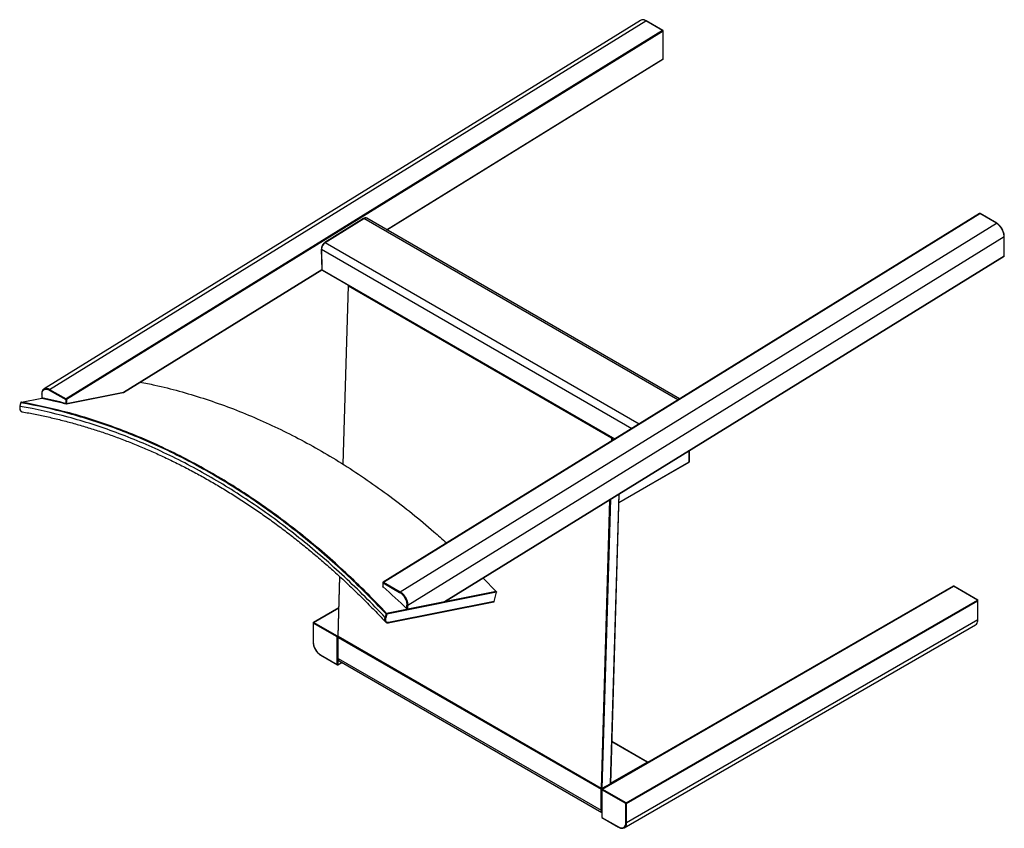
# Paper-space layout '_Isometric' of a CAD drawing. Header units: millimetres. Extents: x -450 to 450, y -292 to 447.
import ezdxf

# ---------------------------------------------------------------- set-up
doc = ezdxf.new("R2010")
doc.units = ezdxf.units.MM

psp = doc.layouts.new('_Isometric')

# ---------------------------------------------------------------- linework, layer by layer
at = {"color": 7, "linetype": 'Continuous', "lineweight": 25}
for p, q in [((117.4, 446.11), (-427.68, 109.46)), ((-422.6, 109.02), (122.48, 445.67)), ((122.48, 445.67), (121.21, 446.26)), ((137.68, 436.89), (122.48, 445.67)), ((137.95, 436.92), (122.74, 445.7)), ((137.68, 436.89), (-407.4, 100.24)), ((138.05, 436.29), (-407.03, 99.64)), ((138.05, 410.96), (138.05, 436.29)), ((138.2, 411.16), (138.2, 436.49)), ((-114.61, 254.91), (138.05, 410.96)), ((-114.47, 254.83), (137.96, 410.74)), ((-135.59, 265.06), (-170.92, 243.24)), ((-170.67, 243.22), (-135.34, 265.04)), ((151.68, 99.35), (-135.34, 265.04)), ((153.21, 100.3), (-132.72, 265.36)), ((427.3, 269.58), (-117.78, -67.07)), ((-117.53, -67.1), (427.55, 269.55)), ((442.76, 260.78), (427.55, 269.55)), ((443.02, 260.81), (427.82, 269.58)), ((-102.33, -75.87), (442.76, 260.78)), ((-170.94, 243.23), (-170.92, 243.24)), ((-170.67, 243.22), (116.34, 77.53)), ((-95.24, -88.12), (449.84, 248.53)), ((449.84, 230.97), (449.84, 248.53)), ((449.99, 231.17), (449.99, 248.74)), ((449.99, 248.74), (449.99, 248.74)), ((-174.23, 237.23), (-173.65, 218.39)), ((-173.5, 218.18), (-174.08, 237.03)), ((-174.08, 237.03), (109.52, 73.31)), ((-61.63, -85.09), (449.75, 230.74)), ((-61.54, -84.87), (449.84, 230.97)), ((-355.04, 106.26), (-173.63, 218.29)), ((-354.95, 106.48), (-173.65, 218.45)), ((-173.5, 218.18), (94.03, 63.74)), ((-173.4, 217.97), (93.9, 63.66)), ((-149.6, 203.69), (-154.45, 40.63)), ((-154.3, 40.54), (-149.46, 203.48)), ((-149.46, 203.48), (90.96, 64.7)), ((-427.68, 109.46), (-428.71, 108.33)), ((-422.94, 108.41), (-407.74, 99.64)), ((-422.6, 109.02), (-407.4, 100.24)), ((-448.41, 97.27), (-429.57, 101.04)), ((-429.81, 104.73), (-429.81, 104.74)), ((-429.81, 104.73), (-429.81, 101.49)), ((-429.66, 104.53), (-429.66, 101.28)), ((-429.47, 101.02), (-429.41, 101)), ((-407.74, 99.64), (-407.74, 96.06)), ((-407.29, 95.78), (-355.2, 106.19)), ((-407.03, 96.06), (-354.95, 106.48)), ((-407.03, 99.64), (-407.03, 96.06)), ((-448.88, 96.96), (-449.7, 93.6)), ((-449.55, 93.41), (-448.75, 96.71)), ((-448.07, 88.63), (-447.96, 88.57)), ((90.96, 64.7), (90.87, 61.79)), ((91.67, 64.68), (91.59, 62.24)), ((91.91, 64.81), (91.67, 64.68)), ((162.04, 42.86), (162.04, 53.05)), ((162.19, 43.06), (162.19, 53.14)), ((97.7, 5.72), (162.04, 42.86)), ((97.7, 5.55), (161.94, 42.63)), ((97.79, 13.37), (89.92, -251.37)), ((90.07, -251.18), (97.93, 13.46)), ((89.28, 8.11), (81.44, -255.53)), ((90, 8.56), (82.15, -255.54)), ((-157.5, -62), (-159.12, -116.53)), ((-158.97, -116.74), (-157.35, -62.14)), ((-118.02, -67.5), (-118.02, -71.28)), ((-117.87, -67.7), (-102.67, -76.48)), ((-117.87, -71.48), (-117.87, -67.7)), ((-117.53, -67.1), (-102.33, -75.87)), ((-26.43, -63.35), (-14.38, -75.73)), ((403.27, -70.8), (82.24, -256.12)), ((82.49, -256.15), (403.52, -70.82)), ((425.44, -83.48), (403.52, -70.82)), ((425.69, -83.45), (403.77, -70.8)), ((-14.38, -75.73), (-114.53, -95.75)), ((-14.23, -76.31), (-114.38, -96.33)), ((-16.3, -84.81), (-14.23, -76.31)), ((-16.17, -84.72), (-14.1, -76.23)), ((-113.01, -104.37), (-16.56, -85.09)), ((-16.3, -84.81), (-112.75, -104.09)), ((-95.95, -91.61), (-95.95, -88.12)), ((-95.5, -91.89), (-61.8, -85.16)), ((-95.24, -91.61), (-61.54, -84.87)), ((-95.24, -91.61), (-95.24, -88.12)), ((-16.56, -85.09), (-16.55, -85.09)), ((104.41, -268.8), (425.44, -83.48)), ((104.76, -269.41), (425.79, -84.09)), ((425.79, -101.65), (425.79, -84.09)), ((425.93, -83.93), (425.94, -83.89)), ((425.94, -101.44), (425.94, -83.89)), ((-158.35, -90.49), (-181.51, -103.86)), ((-181.26, -103.89), (-158.35, -90.66)), ((-115.07, -96.19), (-115.87, -99.5)), ((-114.38, -96.33), (-115.18, -99.63)), ((-181.76, -104.3), (-181.76, -121.85)), ((-159.69, -117.15), (-181.61, -104.5)), ((-181.61, -104.5), (-181.61, -122.06)), ((-159.34, -116.54), (-181.26, -103.89)), ((102.69, -291.55), (423.72, -106.22)), ((425.79, -101.65), (104.76, -286.97)), ((425.76, -102.41), (425.79, -101.65)), ((-159.34, -116.54), (-159.12, -116.41)), ((81.44, -255.53), (-158.97, -116.74)), ((-158.87, -116.98), (81.55, -255.77)), ((-159.69, -142.47), (-159.69, -117.15)), ((-159.13, -117.36), (-159.13, -136.55)), ((-158.99, -117.56), (81.43, -256.35)), ((-158.99, -136.75), (-158.99, -117.56)), ((-174.9, -133.69), (-159.69, -142.47)), ((-174.79, -133.92), (-159.59, -142.7)), ((-159.09, -142.7), (-155.35, -140.54)), ((-158.99, -136.75), (81.43, -275.54)), ((-158.99, -142.47), (-158.99, -137.64)), ((-158.99, -142.47), (-155.5, -140.45)), ((-157.95, -139.04), (81.99, -277.56)), ((123.5, -231.66), (91.2, -213.01)), ((123.75, -231.63), (91.21, -212.84)), ((90.08, -250.95), (123.5, -231.66)), ((89.92, -251.37), (82.15, -255.54)), ((81.43, -275.54), (81.43, -256.35)), ((81.99, -256.56), (81.99, -281.87)), ((82.03, -255.78), (87.35, -252.92)), ((104.06, -269.41), (82.14, -256.76)), ((82.14, -256.76), (82.14, -282.07)), ((104.41, -268.8), (82.49, -256.15)), ((104.06, -286.97), (104.06, -269.41)), ((104.76, -286.97), (104.76, -269.41)), ((82.14, -282.07), (97.34, -290.85)), ((82.24, -282.3), (97.44, -291.08)), ((104.73, -287.73), (104.76, -286.97)), ((97.44, -291.08), (97.8, -291.26))]:
    psp.add_line(p, q, dxfattribs=at)
at = {"color": 7, "linetype": 'Continuous', "lineweight": 25, "flags": 128}
for points in [[(-174.23, 237.23), (-174.23, 237.23), (-174.23, 237.24)], [(-449.55, 93.41), (-449.61, 93.45), (-449.66, 93.5), (-449.69, 93.54), (-449.7, 93.58), (-449.7, 93.6)], [(97.34, -290.85), (98.65, -291.46), (99.91, -291.74), (101.07, -291.7), (102.09, -291.32), (102.93, -290.63), (103.55, -289.64), (103.93, -288.41), (104.06, -286.97)]]:
    psp.add_lwpolyline(points, dxfattribs=at)
at = {"color": 7, "linetype": 'Continuous', "lineweight": 25}
for centre, radius, start, end in [((122.64, 445.47), 0.254, 65.63914, 128.32519), ((137.84, 436.7), 0.247, 64.61172, 129.35262), ((137.26, 436.22), 0.793, 4.68372, 57.64569), ((137.7, 436.49), 0.5, 360, 60.00269), ((137.95, 436.51), 0.251, 294.37466, 354.3052), ((137.7, 411.16), 0.5, 301.70001, 360), ((137.81, 410.93), 0.239, 307.61096, 7.76498), ((137.95, 411.19), 0.251, 294.37466, 354.3052), ((-135.49, 264.85), 0.242, 53.08947, 115.73084), ((-133.77, 263.12), 2.48, 64.76076, 129.20357), ((427.57, 269.15), 0.5, 60.00269, 121.70001), ((427.41, 269.37), 0.235, 52.00787, 116.81244), ((427.71, 269.36), 0.247, 64.61172, 129.35262), ((442.91, 260.59), 0.247, 64.60379, 129.35346), ((-166.41, 236.83), 7.68, 123.73774, 178.5724), ((-170.82, 243.02), 0.242, 53.08946, 115.73084), ((449.75, 248.75), 0.24, 292.73859, 355.94807), ((-173.98, 237.26), 0.256, 186.52854, 245.1195), ((449.49, 231.17), 0.5, 301.70001, 360), ((449.6, 230.93), 0.239, 307.61097, 7.76497), ((449.74, 231.19), 0.251, 294.37466, 354.3052), ((-173.4, 218.42), 0.256, 186.52854, 245.1195), ((-173.26, 218.17), 0.243, 176.30906, 235.08353), ((-149.43, 203.69), 0.174, 178.96863, 217.20083), ((-149.3, 203.77), 0.327, 216.10035, 242.07222), ((-148.66, 203.43), 0.793, 133.25687, 175.69102), ((-422.17, 108.38), 0.772, 123.85004, 177.3048), ((-429.57, 104.75), 0.24, 184.05247, 247.26135), ((-429.31, 101.49), 0.5, 179.90568, 257.76566), ((-406.97, 99.6), 0.772, 123.85004, 177.3048), ((-407.39, 100.32), 0.769, 242.60967, 297.39033), ((-407.82, 99.57), 0.793, 4.68372, 57.64569), ((-407.39, 96.27), 0.5, 255.26249, 281.34092), ((91.74, 64.64), 0.783, 132.97919, 175.96871), ((91.33, 65.4), 0.793, 242.35854, 295.31187), ((90.97, 64.68), 0.698, 359.9979, 26.24772), ((161.8, 42.83), 0.239, 303.96682, 7.34531), ((161.94, 43.09), 0.251, 294.37466, 354.3052), ((-117.52, -67.5), 0.5, 121.70001, 180), ((-117.77, -67.47), 0.251, 185.6948, 245.62534), ((-117.52, -71.28), 0.5, 179.82042, 228.07826), ((-117.1, -67.74), 0.772, 123.85004, 177.3048), ((-117.68, -67.29), 0.242, 53.08948, 115.73082), ((403.52, -71.23), 0.5, 60.00269, 119.99731), ((403.37, -71.03), 0.251, 54.3824, 114.30717), ((403.66, -71.03), 0.251, 65.69288, 125.61758), ((-101.9, -76.52), 0.772, 123.85004, 177.3048), ((-14.59, -76.11), 0.5, 346.49935, 43.0245), ((-95.6, -87.44), 0.769, 242.60967, 297.39033), ((425.58, -83.68), 0.251, 65.69304, 125.61756), ((425.02, -84.12), 0.768, 2.60548, 57.39452), ((425.68, -83.85), 0.269, 295.46626, 342.59511), ((-95.6, -91.4), 0.5, 226.61259, 281.38845), ((-181.26, -104.3), 0.5, 119.99731, 180), ((-181.51, -104.27), 0.251, 185.6948, 245.62534), ((-180.85, -104.53), 0.768, 122.60548, 177.39452), ((-181.41, -104.09), 0.251, 54.38242, 114.30712), ((-115.32, -98.51), 1.13, 240.70765, 276.83275), ((421.08, -102.36), 4.68, 304.35938, 359.39081), ((425.69, -101.42), 0.251, 294.37466, 354.3052), ((-158.93, -117.19), 0.768, 122.60548, 177.39452), ((-159.77, -117.2), 0.787, 13.20799, 56.95344), ((-158.63, -117.36), 0.5, 125.13016, 180), ((-158.62, -116.55), 0.5, 178.29757, 240.00269), ((-158.89, -116.52), 0.235, 183.19059, 247.99984), ((-158.72, -116.78), 0.255, 171.80257, 234.23161), ((-181.51, -121.83), 0.251, 185.6948, 245.62534), ((-167.03, -121.39), 14.6, 182.60548, 237.39452), ((-159.34, -116.47), 0.775, 242.6865, 287.15433), ((-158.88, -117.33), 0.251, 185.6948, 245.62534), ((-158.21, -117.6), 0.775, 134.66469, 177.30466), ((-174.66, -133.72), 0.24, 172.74417, 235.94365), ((-159.34, -141.78), 0.769, 242.60967, 297.39033), ((-159.45, -142.49), 0.246, 173.70115, 234.98667), ((-159.34, -142.26), 0.5, 240.00269, 299.99731), ((-158.88, -136.52), 0.251, 185.6948, 245.62534), ((-159.22, -142.5), 0.24, 304.05635, 7.25583), ((-156.54, -137.02), 2.46, 173.70115, 234.98667), ((123.65, -231.86), 0.251, 65.69288, 125.61758), ((123.07, -232.32), 0.788, 15.01975, 56.92074), ((123.5, -232.06), 0.5, 5.53475, 60.00269), ((89.64, -251.38), 0.285, 316.55182, 2.45593), ((89.57, -251.16), 0.5, 314.69833, 358.29757), ((89.83, -251.15), 0.239, 292.23024, 352.38535), ((82.22, -256.39), 0.788, 133.60648, 176.94471), ((81.79, -255.65), 0.788, 243.05098, 286.78985), ((81.81, -254.83), 0.793, 242.35854, 295.31187), ((81.7, -255.56), 0.255, 171.80258, 234.2316), ((81.8, -255.34), 0.5, 240.00269, 298.23413), ((81.32, -256.41), 0.821, 13.6612, 45.4926), ((82.49, -256.56), 0.5, 119.99731, 180), ((82.24, -256.53), 0.251, 185.6948, 245.62534), ((81.9, -255.57), 0.253, 302.21071, 5.12113), ((82.91, -256.79), 0.768, 122.60548, 177.39452), ((82.34, -256.35), 0.251, 54.38242, 114.30712), ((104.83, -269.45), 0.768, 122.60548, 177.39452), ((104.41, -268.73), 0.769, 242.60967, 297.39033), ((104, -269.45), 0.768, 2.60548, 57.39452), ((81.79, -274.85), 0.775, 242.69891, 285.36417), ((84.36, -275.69), 2.94, 177.0398, 216.12936), ((82.49, -281.87), 0.5, 180, 240.00269), ((82.24, -281.84), 0.251, 185.6948, 245.62534), ((82.38, -282.1), 0.24, 172.74417, 235.94365), ((100.52, -287.82), 4.22, 234.34966, 1.23017), ((104.41, -286.29), 0.769, 242.60967, 297.39033), ((97.58, -290.88), 0.24, 172.74257, 235.9596)]:
    psp.add_arc(centre, radius, start, end, dxfattribs=at)
for points, knots in [([(121.21, 446.26), (121.17, 446.27), (120.68, 446.51), (119.76, 446.65), (118.54, 446.6), (117.75, 446.39), (117.43, 446.12), (117.41, 446.1)], [0, 0, 0, 0, 0.0251425, 0.341098, 0.6570595, 0.9730171, 1, 1, 1, 1]), ([(121.44, 446.3), (121.01, 446.43), (120.08, 446.7), (119.1, 446.76), (118.64, 446.58), (118.59, 446.56)], [0, 0, 0, 0, 0.433285, 0.938165, 1, 1, 1, 1]), ([(122.74, 445.7), (122.33, 445.94), (121.89, 446.19), (121.46, 446.3), (121.44, 446.3)], [0, 0, 0, 0, 0.945621, 1, 1, 1, 1]), ([(-132.69, 265.3), (-132.79, 265.37), (-133.09, 265.59), (-133.77, 265.68), (-134.63, 265.54), (-135.25, 265.31), (-135.57, 265.07), (-135.59, 265.05)], [0, 0, 0, 0, 0.120928, 0.400588, 0.681683, 0.975672, 1, 1, 1, 1]), ([(449.84, 248.53), (449.84, 248.61), (449.84, 248.77), (449.83, 249.02), (449.81, 249.26), (449.79, 249.51), (449.76, 249.75), (449.73, 249.99), (449.7, 250.23), (449.66, 250.47), (449.61, 250.7), (449.56, 250.94), (449.51, 251.17), (449.45, 251.4), (449.39, 251.62), (449.33, 251.85), (449.27, 252.07), (449.2, 252.29), (449.13, 252.5), (449.05, 252.72), (448.97, 252.93), (448.9, 253.13), (448.82, 253.34), (448.73, 253.54), (448.65, 253.73), (448.57, 253.93), (448.48, 254.11), (448.39, 254.3), (448.3, 254.48), (448.21, 254.66), (448.12, 254.84), (448.03, 255.01), (447.94, 255.17), (447.85, 255.34), (447.68, 255.64), (447.41, 256.08), (447.04, 256.65), (446.65, 257.19), (446.25, 257.7), (445.83, 258.19), (445.41, 258.66), (444.97, 259.09), (444.54, 259.49), (444.09, 259.86), (443.65, 260.2), (443.2, 260.51), (442.9, 260.69), (442.76, 260.78)], [0, 0, 0, 0, 0.018943, 0.037609, 0.056004, 0.074135, 0.092006, 0.109623, 0.126991, 0.144114, 0.160997, 0.177641, 0.194052, 0.210232, 0.226184, 0.24191, 0.257413, 0.272694, 0.287757, 0.302602, 0.317231, 0.331647, 0.345849, 0.35984, 0.373621, 0.387192, 0.400555, 0.41371, 0.426659, 0.439401, 0.451937, 0.464268, 0.476393, 0.488314, 0.500031, 0.543485, 0.586532, 0.629225, 0.671612, 0.713737, 0.755645, 0.797213, 0.838386, 0.879211, 0.919727, 0.959977, 1, 1, 1, 1]), ([(448.32, 254.94), (448.31, 254.95), (448.11, 255.37), (447.54, 256.31), (446.48, 257.83), (444.93, 259.52), (443.69, 260.35), (443.02, 260.81)], [0, 0, 0, 0, 0.002441, 0.166474, 0.387296, 0.665063, 1, 1, 1, 1]), ([(449.99, 248.74), (449.95, 249.43), (449.87, 250.68), (449.37, 252.49), (448.85, 253.87), (448.47, 254.63), (448.32, 254.94)], [0, 0, 0, 0, 0.350493, 0.632568, 0.846557, 1, 1, 1, 1]), ([(-170.92, 243.21), (-171.05, 243.14), (-171.49, 242.9), (-172.18, 242.22), (-172.85, 241.42), (-173.15, 240.86), (-173.26, 240.67)], [0, 0, 0, 0, 0.141814, 0.483161, 0.823908, 1, 1, 1, 1]), ([(-173.26, 240.67), (-173.36, 240.49), (-173.68, 239.96), (-174.02, 238.98), (-174.21, 238.05), (-174.23, 237.53), (-174.23, 237.37)], [0, 0, 0, 0, 0.164538, 0.506234, 0.849595, 1, 1, 1, 1]), ([(-173.64, 218.38), (-173.64, 218.37), (-173.65, 218.29), (-173.59, 218.15), (-173.5, 218.02), (-173.42, 217.99), (-173.4, 217.98)], [0, 0, 0, 0, 0.080783, 0.475761, 0.870882, 1, 1, 1, 1]), ([(-149.37, 204.1), (-149.38, 204.09), (-149.42, 204.06), (-149.47, 204.01), (-149.53, 203.92), (-149.56, 203.83), (-149.58, 203.73), (-149.58, 203.65), (-149.57, 203.6), (-149.56, 203.58)], [0, 0, 0, 0, 0.077464, 0.247663, 0.417348, 0.582954, 0.747553, 0.914144, 1, 1, 1, 1]), ([(-428.71, 108.33), (-428.86, 108.19), (-429.32, 107.74), (-429.68, 106.49), (-429.76, 105.34), (-429.81, 104.73)], [0, 0, 0, 0, 0.179241, 0.565807, 1, 1, 1, 1]), ([(-429.66, 104.53), (-429.66, 105.54), (-429.49, 106.46), (-428.81, 107.95), (-428.32, 108.52), (-427.07, 109.24), (-426.33, 109.38), (-424.7, 109.22), (-423.82, 108.92), (-422.94, 108.41)], [0, 0, 0, 0, 0.25, 0.25, 0.5, 0.5, 0.75, 0.75, 1, 1, 1, 1]), ([(-428.87, 108.15), (-428.75, 108.37), (-428.44, 108.93), (-427.96, 109.25), (-427.67, 109.45)], [0, 0, 0, 0, 0.400029, 1, 1, 1, 1]), ([(-427.67, 109.45), (-427.65, 109.47), (-427.34, 109.74), (-426.54, 109.95), (-425.33, 110.02), (-423.99, 109.73), (-423.07, 109.25), (-422.6, 109.02)], [0, 0, 0, 0, 0.020901, 0.265675, 0.51045, 0.755221, 1, 1, 1, 1]), ([(-339.89, 115.61), (-335.35, 114.74), (-323.45, 112.45), (-304.2, 107.54), (-282.13, 101), (-260.08, 93.33), (-238.23, 84.65), (-216.62, 74.97), (-195.29, 64.34), (-174.16, 52.71), (-153.12, 40.01), (-132.23, 26.26), (-111.52, 11.47), (-91.2, -4.29), (-73.96, -18.52), (-63.67, -27.85), (-59.86, -31.3)], [0, 0, 0, 0, 0.04644, 0.121834, 0.197533, 0.273489, 0.34965, 0.424602, 0.499654, 0.574758, 0.649862, 0.726449, 0.802933, 0.879263, 0.955386, 1, 1, 1, 1]), ([(-429.8, 101.49), (-429.8, 101.48), (-429.81, 101.43), (-429.77, 101.36), (-429.7, 101.31), (-429.66, 101.28)], [0, 0, 0, 0, 0.12517, 0.579623, 1, 1, 1, 1]), ([(-429.66, 101.28), (-429.64, 101.23), (-429.61, 101.13), (-429.53, 101.05), (-429.48, 101.03), (-429.47, 101.02)], [0, 0, 0, 0, 0.418723, 0.859088, 1, 1, 1, 1]), ([(-429.6, 101.04), (-426.04, 100.27), (-418.68, 98.66), (-411.26, 96.75), (-407.43, 95.77)], [0, 0, 0, 0, 0.484375, 1, 1, 1, 1]), ([(-355.2, 106.19), (-355.2, 106.19), (-355.15, 106.19), (-355.07, 106.25), (-354.99, 106.35), (-354.96, 106.44), (-354.95, 106.48)], [0, 0, 0, 0, 0.043434, 0.423117, 0.719412, 1, 1, 1, 1]), ([(-355.18, 106.2), (-355.18, 106.2), (-355.16, 106.2), (-355.13, 106.21), (-355.08, 106.23), (-355.05, 106.25), (-355.03, 106.26)], [0, 0, 0, 0, 0.131828, 0.346842, 0.546237, 1, 1, 1, 1]), ([(-354.95, 106.48), (-354.95, 106.42), (-354.96, 106.32), (-355.02, 106.28), (-355.04, 106.26)], [0, 0, 0, 0, 0.552512, 1, 1, 1, 1]), ([(-449.7, 93.6), (-449.81, 92.93), (-450.01, 91.65), (-449.82, 90.35), (-449.48, 89.9), (-449.41, 89.81)], [0, 0, 0, 0, 0.470291, 0.899087, 1, 1, 1, 1]), ([(-449.55, 93.41), (-449.66, 92.69), (-449.89, 91.24), (-449.49, 90.2), (-449.29, 89.68)], [0, 0, 0, 0, 0.500295, 1, 1, 1, 1]), ([(-115.87, -99.5), (-127.92, -86.66), (-140.34, -74.28), (-165.8, -50.57), (-178.86, -39.25), (-205.51, -17.77), (-219.12, -7.61), (-246.76, 11.43), (-260.81, 20.32), (-289.22, 36.74), (-303.6, 44.29), (-332.55, 57.97), (-347.13, 64.11), (-376.38, 74.95), (-391.05, 79.65), (-420.36, 87.61), (-434.99, 90.87), (-449.55, 93.41)], [0, 0, 0, 0, 0.125, 0.125, 0.25, 0.25, 0.375, 0.375, 0.5, 0.5, 0.625, 0.625, 0.75, 0.75, 0.875, 0.875, 1, 1, 1, 1]), ([(-448.89, 96.9), (-448.89, 96.89), (-448.91, 96.86), (-448.87, 96.8), (-448.79, 96.74), (-448.75, 96.71)], [0, 0, 0, 0, 0.12727, 0.563635, 1, 1, 1, 1]), ([(-448.51, 97.27), (-448.54, 97.26), (-448.61, 97.25), (-448.7, 97.19), (-448.78, 97.12), (-448.84, 97.04), (-448.88, 96.95), (-448.89, 96.88), (-448.89, 96.85)], [0, 0, 0, 0, 0.171677, 0.347321, 0.522654, 0.693424, 0.86286, 1, 1, 1, 1]), ([(-448.41, 97.27), (-448.45, 97.27), (-448.49, 97.25), (-448.57, 97.18), (-448.61, 97.14), (-448.68, 97.03), (-448.71, 96.96), (-448.74, 96.84), (-448.75, 96.77), (-448.75, 96.71)], [0, 0, 0, 0, 0.25, 0.25, 0.5, 0.5, 0.75, 0.75, 1, 1, 1, 1]), ([(-115.07, -96.19), (-127.13, -83.37), (-139.55, -71.01), (-165.03, -47.34), (-178.09, -36.03), (-204.75, -14.58), (-218.35, -4.43), (-246, 14.6), (-260.04, 23.48), (-288.45, 39.9), (-302.82, 47.45), (-331.77, 61.14), (-346.35, 67.28), (-375.59, 78.15), (-390.25, 82.87), (-419.55, 90.87), (-434.19, 94.15), (-448.75, 96.71)], [0, 0, 0, 0, 0.125, 0.125, 0.25, 0.25, 0.375, 0.375, 0.5, 0.5, 0.625, 0.625, 0.75, 0.75, 0.875, 0.875, 1, 1, 1, 1]), ([(-114.53, -95.75), (-126.59, -82.92), (-139.02, -70.56), (-164.52, -46.87), (-177.58, -35.56), (-204.26, -14.09), (-217.87, -3.94), (-245.54, 15.1), (-259.59, 23.99), (-288.02, 40.43), (-302.39, 47.97), (-331.36, 61.67), (-345.94, 67.82), (-375.21, 78.7), (-389.88, 83.42), (-419.2, 91.42), (-433.84, 94.7), (-448.41, 97.27)], [0, 0, 0, 0, 0.125, 0.125, 0.25, 0.25, 0.375, 0.375, 0.5, 0.5, 0.625, 0.625, 0.75, 0.75, 0.875, 0.875, 1, 1, 1, 1]), ([(-407.74, 96.06), (-407.7, 96.04), (-407.65, 96.02), (-407.53, 95.99), (-407.46, 95.98), (-407.32, 95.98), (-407.25, 95.99), (-407.13, 96.02), (-407.08, 96.04), (-407.03, 96.06)], [0, 0, 0, 0, 0.25, 0.25, 0.5, 0.5, 0.75, 0.75, 1, 1, 1, 1]), ([(-407.56, 95.81), (-407.59, 95.82), (-407.65, 95.85), (-407.71, 95.95), (-407.73, 96.03), (-407.74, 96.06)], [0, 0, 0, 0, 0.317027, 0.667069, 1, 1, 1, 1]), ([(-407.51, 95.79), (-407.52, 95.79), (-407.54, 95.79), (-407.55, 95.8), (-407.56, 95.81)], [0, 0, 0, 0, 0.2733566, 1, 1, 1, 1]), ([(-407.03, 96.06), (-407.05, 96.01), (-407.09, 95.91), (-407.18, 95.81), (-407.26, 95.79), (-407.29, 95.78)], [0, 0, 0, 0, 0.36013, 0.74042, 1, 1, 1, 1]), ([(-449.41, 89.81), (-449.27, 89.52), (-449.06, 89.12), (-448.69, 88.95), (-448.59, 88.9)], [0, 0, 0, 0, 0.722748, 1, 1, 1, 1]), ([(-449.29, 89.68), (-449.29, 89.67), (-449.21, 89.39), (-448.83, 89.07), (-448.33, 88.65), (-447.91, 88.57), (-447.72, 88.53)], [0, 0, 0, 0, 0.001748, 0.361906, 0.722496, 1, 1, 1, 1]), ([(-447.73, 88.48), (-445.7, 88.13), (-439.74, 87.13), (-429.85, 85.12), (-418.07, 82.48), (-406.31, 79.52), (-394.56, 76.25), (-382.84, 72.68), (-371.14, 68.81), (-359.47, 64.63), (-347.84, 60.16), (-336.25, 55.38), (-324.7, 50.31), (-313.2, 44.94), (-301.76, 39.28), (-290.37, 33.33), (-279.05, 27.09), (-267.79, 20.57), (-256.61, 13.76), (-245.49, 6.67), (-234.46, -0.7), (-223.52, -8.34), (-212.66, -16.25), (-201.89, -24.43), (-191.22, -32.88), (-180.65, -41.59), (-170.19, -50.56), (-159.83, -59.78), (-149.59, -69.26), (-139.46, -78.99), (-129.47, -88.97), (-121.44, -97.21), (-116.8, -102.21), (-115.4, -103.71)], [0, 0, 0, 0, 0.017318, 0.050759, 0.084195, 0.117627, 0.151054, 0.184477, 0.217895, 0.251309, 0.284718, 0.318123, 0.351524, 0.384921, 0.418315, 0.451705, 0.485091, 0.518475, 0.551855, 0.585233, 0.618608, 0.651981, 0.685352, 0.718721, 0.752088, 0.785453, 0.818817, 0.852179, 0.885541, 0.918901, 0.95226, 0.985619, 1, 1, 1, 1]), ([(161.9, 42.61), (161.93, 42.63), (161.98, 42.66), (162.08, 42.74), (162.17, 42.88), (162.18, 43), (162.19, 43.06)], [0, 0, 0, 0, 0.16027, 0.335224, 0.678579, 1, 1, 1, 1]), ([(-117.87, -71.48), (-117.92, -71.45), (-118, -71.39), (-118.01, -71.31), (-118.01, -71.28)], [0, 0, 0, 0, 0.540715, 1, 1, 1, 1]), ([(-117.85, -71.65), (-117.85, -71.64), (-117.88, -71.63), (-117.89, -71.57), (-117.88, -71.51), (-117.87, -71.48)], [0, 0, 0, 0, 0.187623, 0.60399, 1, 1, 1, 1]), ([(-102.67, -76.48), (-101.79, -76.99), (-100.91, -77.7), (-99.29, -79.41), (-98.54, -80.42), (-97.3, -82.57), (-96.8, -83.72), (-96.13, -85.99), (-95.95, -87.1), (-95.95, -88.12)], [0, 0, 0, 0, 0.25, 0.25, 0.5, 0.5, 0.75, 0.75, 1, 1, 1, 1]), ([(-102.33, -75.87), (-102.25, -75.92), (-102.1, -76.01), (-101.86, -76.16), (-101.63, -76.31), (-101.4, -76.48), (-101.17, -76.65), (-100.93, -76.84), (-100.7, -77.03), (-100.47, -77.23), (-100.24, -77.44), (-100.02, -77.66), (-99.79, -77.88), (-99.56, -78.12), (-99.34, -78.36), (-99.12, -78.61), (-98.91, -78.86), (-98.69, -79.13), (-98.49, -79.4), (-98.28, -79.68), (-98.08, -79.96), (-97.88, -80.25), (-97.69, -80.54), (-97.5, -80.85), (-97.31, -81.17), (-97.12, -81.51), (-96.92, -81.89), (-96.72, -82.28), (-96.53, -82.69), (-96.35, -83.12), (-96.17, -83.56), (-96, -84.02), (-95.84, -84.5), (-95.7, -84.99), (-95.57, -85.49), (-95.46, -86), (-95.37, -86.52), (-95.3, -87.05), (-95.25, -87.59), (-95.25, -87.94), (-95.24, -88.12)], [0, 0, 0, 0, 0.020867, 0.04179, 0.062775, 0.083827, 0.104951, 0.126154, 0.147441, 0.168819, 0.190292, 0.211868, 0.233554, 0.255353, 0.277223, 0.299147, 0.321133, 0.343187, 0.365315, 0.387524, 0.409821, 0.432212, 0.454705, 0.477307, 0.500026, 0.526088, 0.553139, 0.581182, 0.610222, 0.640268, 0.67133, 0.70342, 0.736555, 0.770753, 0.806039, 0.84244, 0.87999, 0.918732, 0.958715, 1, 1, 1, 1]), ([(-14.38, -75.73), (-14.33, -75.73), (-14.26, -75.72), (-14.24, -75.76), (-14.23, -75.77)], [0, 0, 0, 0, 0.683232, 1, 1, 1, 1]), ([(-14.38, -75.73), (-14.36, -75.75), (-14.34, -75.78), (-14.31, -75.82), (-14.29, -75.87), (-14.26, -75.93), (-14.23, -76.02), (-14.22, -76.11), (-14.22, -76.22), (-14.23, -76.28), (-14.23, -76.31)], [0, 0, 0, 0, 0.119302, 0.200587, 0.243648, 0.383069, 0.500256, 0.686685, 0.849844, 1, 1, 1, 1]), ([(-14.23, -76.31), (-14.19, -76.3), (-14.12, -76.28), (-14.12, -76.24), (-14.11, -76.22)], [0, 0, 0, 0, 0.633866, 1, 1, 1, 1]), ([(-61.8, -85.15), (-61.78, -85.15), (-61.7, -85.14), (-61.6, -85.04), (-61.56, -84.93), (-61.54, -84.87)], [0, 0, 0, 0, 0.190106, 0.617491, 1, 1, 1, 1]), ([(-61.8, -85.15), (-61.79, -85.15), (-61.73, -85.15), (-61.67, -85.11), (-61.63, -85.09)], [0, 0, 0, 0, 0.211567, 1, 1, 1, 1]), ([(-61.54, -84.87), (-61.55, -84.93), (-61.55, -85.03), (-61.61, -85.07), (-61.64, -85.09)], [0, 0, 0, 0, 0.552512, 1, 1, 1, 1]), ([(-16.56, -85.09), (-16.55, -85.09), (-16.51, -85.08), (-16.45, -85.05), (-16.38, -84.99), (-16.33, -84.91), (-16.31, -84.84), (-16.3, -84.81)], [0, 0, 0, 0, 0.067611, 0.300709, 0.533806, 0.766903, 1, 1, 1, 1]), ([(-16.52, -85.08), (-16.5, -85.08), (-16.45, -85.06), (-16.37, -85.02), (-16.28, -84.94), (-16.22, -84.85), (-16.18, -84.77), (-16.17, -84.73), (-16.17, -84.72)], [0, 0, 0, 0, 0.10394, 0.313679, 0.526391, 0.738166, 0.956562, 1, 1, 1, 1]), ([(-16.3, -84.81), (-16.26, -84.79), (-16.18, -84.77), (-16.18, -84.72), (-16.17, -84.7)], [0, 0, 0, 0, 0.544383, 1, 1, 1, 1]), ([(425.93, -83.93), (425.93, -83.9), (425.94, -83.83), (425.91, -83.71), (425.84, -83.56), (425.74, -83.49), (425.69, -83.45)], [0, 0, 0, 0, 0.160367, 0.335297, 0.67861, 1, 1, 1, 1]), ([(-115.07, -96.19), (-115.05, -96.15), (-115.01, -96.1), (-114.93, -96), (-114.88, -95.95), (-114.77, -95.87), (-114.72, -95.83), (-114.61, -95.78), (-114.57, -95.76), (-114.53, -95.75)], [0, 0, 0, 0, 0.25, 0.25, 0.5, 0.5, 0.75, 0.75, 1, 1, 1, 1]), ([(-114.38, -96.33), (-114.47, -96.35), (-114.59, -96.34), (-114.85, -96.29), (-114.98, -96.25), (-115.07, -96.19)], [0, 0, 0, 0, 0.5, 0.5, 1, 1, 1, 1]), ([(-114.53, -95.75), (-114.46, -95.82), (-114.41, -95.92), (-114.36, -96.13), (-114.36, -96.24), (-114.38, -96.33)], [0, 0, 0, 0, 0.5, 0.5, 1, 1, 1, 1]), ([(-95.95, -91.61), (-95.96, -91.65), (-95.98, -91.72), (-95.95, -91.75), (-95.94, -91.77)], [0, 0, 0, 0, 0.517496, 1, 1, 1, 1]), ([(-95.24, -91.61), (-95.29, -91.63), (-95.34, -91.65), (-95.46, -91.68), (-95.53, -91.69), (-95.67, -91.69), (-95.74, -91.68), (-95.86, -91.65), (-95.91, -91.63), (-95.95, -91.61)], [0, 0, 0, 0, 0.25, 0.25, 0.5, 0.5, 0.75, 0.75, 1, 1, 1, 1]), ([(-95.5, -91.89), (-95.48, -91.88), (-95.4, -91.87), (-95.3, -91.78), (-95.26, -91.66), (-95.24, -91.61)], [0, 0, 0, 0, 0.189802, 0.617347, 1, 1, 1, 1]), ([(-115.37, -103.69), (-115.5, -103.52), (-115.94, -102.99), (-116.26, -101.59), (-116, -100.2), (-115.87, -99.5)], [0, 0, 0, 0, 0.1858955, 0.5932067, 1, 1, 1, 1]), ([(-112.75, -104.09), (-113.24, -104.19), (-113.7, -104.14), (-114.48, -103.78), (-114.79, -103.47), (-115.23, -102.64), (-115.36, -102.11), (-115.42, -100.95), (-115.35, -100.3), (-115.18, -99.63)], [0, 0, 0, 0, 0.25, 0.25, 0.5, 0.5, 0.75, 0.75, 1, 1, 1, 1]), ([(-115.39, -103.68), (-115.06, -103.94), (-114.58, -104.33), (-113.71, -104.47), (-113.24, -104.4), (-113.01, -104.37)], [0, 0, 0, 0, 0.499231, 0.750236, 1, 1, 1, 1]), ([(-113.01, -104.37), (-113, -104.37), (-112.96, -104.37), (-112.9, -104.33), (-112.84, -104.27), (-112.78, -104.19), (-112.76, -104.12), (-112.75, -104.09)], [0, 0, 0, 0, 0.069584, 0.302188, 0.534792, 0.767396, 1, 1, 1, 1]), ([(425.89, -102.19), (425.9, -102.13), (425.95, -101.89), (425.93, -101.61), (425.91, -101.4)], [0, 0, 0, 0, 0.2306876, 1, 1, 1, 1]), ([(-181.76, -121.85), (-181.76, -121.87), (-181.8, -122.36), (-181.66, -123.44), (-181.33, -125.04), (-180.76, -126.68), (-180, -128.28), (-179.26, -129.54), (-178.75, -130.2), (-178.59, -130.4)], [0, 0, 0, 0, 0.006455, 0.189278, 0.372141, 0.554745, 0.73714, 0.919466, 1, 1, 1, 1]), ([(-178.59, -130.4), (-178.39, -130.67), (-177.85, -131.4), (-176.83, -132.43), (-175.74, -133.33), (-175.05, -133.76), (-174.79, -133.92)], [0, 0, 0, 0, 0.175612, 0.490427, 0.805946, 1, 1, 1, 1]), ([(-159.12, -136.54), (-159.13, -136.57), (-159.17, -136.97), (-159.02, -137.62), (-158.67, -138.4), (-158.28, -138.88), (-157.97, -139), (-157.91, -139.03)], [0, 0, 0, 0, 0.021362, 0.34692, 0.639859, 0.921185, 1, 1, 1, 1])]:
    psp.add_open_spline(points, degree=3, knots=knots, dxfattribs=at)
for points in [[(-407.74, 96.06), (-415.09, 98), (-422.4, 99.74), (-429.66, 101.28)], [(-117.87, -71.48), (-110.52, -78.04), (-103.21, -84.75), (-95.95, -91.61)]]:
    psp.add_open_spline(points, degree=3, dxfattribs=at)

doc.saveas('drawing.dxf')
